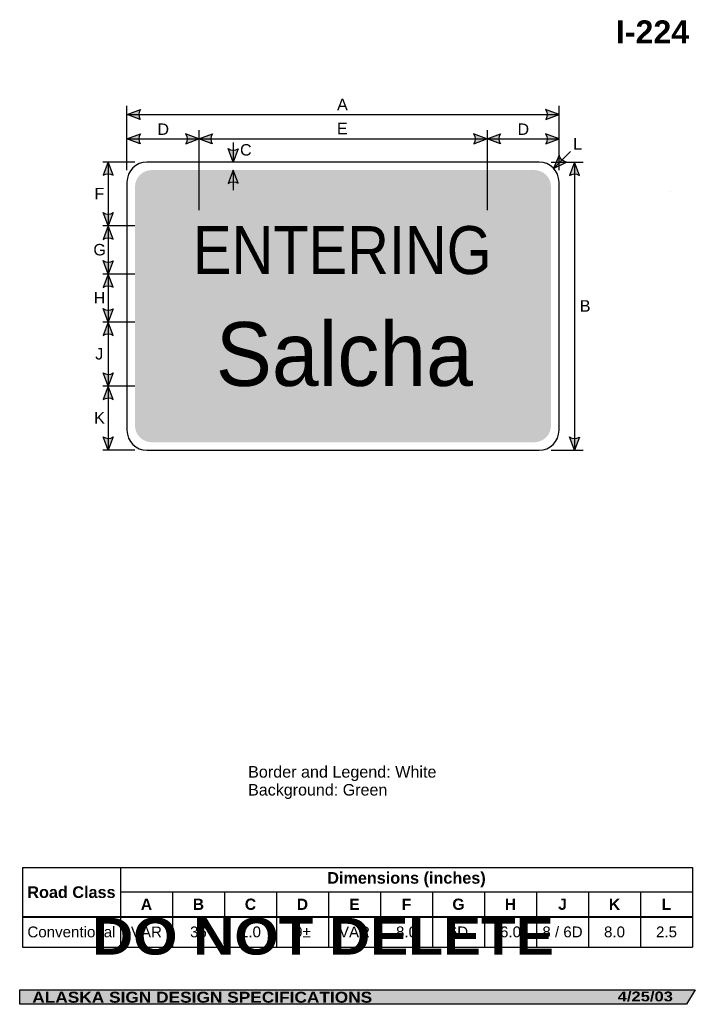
# Model space of a CAD drawing. Header units: feet. Extents: x 7 to 92, y 0 to 123.
import ezdxf
from ezdxf.enums import TextEntityAlignment as Align

# ---------------------------------------------------------------- set-up
doc = ezdxf.new("R2010")
doc.units = ezdxf.units.FT
doc.header["$MEASUREMENT"] = 0
doc.layers.add('Sign', color=7, linetype='Continuous')
doc.styles.add('ARIAL', font='arial.ttf')
doc.styles.add('ARIAL B', font='arialbd.ttf')
doc.styles.add('ARIAL BLACK B', font='ariblk.ttf')
doc.styles.add('ARIAL BLACK BI', font='ariblk.ttf')
doc.styles.add('FHWA SERIES D2000EX', font='txt')

# ---------------------------------------------------------------- blocks, each defined once
blk = doc.blocks.new('*T2')
at = {"color": 0, "linetype": 'ByBlock', "lineweight": -2, "transparency": 16777216}
for p, q in [((0, 0), (83.74336896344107, 0)), ((0, 0), (0, -9.929579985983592)), ((12.24336896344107, 0), (12.24336896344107, -9.929579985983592)), ((83.74336896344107, 0), (83.74336896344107, -9.929579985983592)), ((12.24336896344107, -3.016486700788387), (83.74336896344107, -3.016486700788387)), ((18.74336896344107, -3.016486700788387), (18.74336896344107, -9.929579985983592)), ((25.24336896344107, -3.016486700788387), (25.24336896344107, -9.929579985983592)), ((31.74336896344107, -3.016486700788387), (31.74336896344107, -9.929579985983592)), ((38.24336896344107, -3.016486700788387), (38.24336896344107, -9.929579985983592)), ((44.74336896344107, -3.016486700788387), (44.74336896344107, -9.929579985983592)), ((51.24336896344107, -3.016486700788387), (51.24336896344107, -9.929579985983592)), ((57.74336896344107, -3.016486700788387), (57.74336896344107, -9.929579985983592)), ((64.24336896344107, -3.016486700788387), (64.24336896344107, -9.929579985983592)), ((70.74336896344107, -3.016486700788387), (70.74336896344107, -9.929579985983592)), ((77.24336896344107, -3.016486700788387), (77.24336896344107, -9.929579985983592)), ((0, -6.15801109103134), (83.74336896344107, -6.15801109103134)), ((0, -9.929579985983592), (83.74336896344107, -9.929579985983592))]:
    blk.add_line(p, q, dxfattribs=at)
at = {"color": 18, "transparency": 16777216, "attachment_point": 5}
for s, insert, char_height, width, style in [('Dimensions (inches)', (47.99336896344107, -1.508243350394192), 1.45, 71.38, 'ARIAL B'), ('Road Class', (6.121684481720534, -3.07900554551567), 1.45, 12.12336896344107, 'ARIAL B'), ('C', (28.49336896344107, -4.587248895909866), 1.399999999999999, 6.379999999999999, 'ARIAL B'), ('G', (54.49336896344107, -4.587248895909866), 1.399999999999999, 6.379999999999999, 'ARIAL B'), ('A', (15.49336896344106, -4.587248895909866), 1.399999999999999, 6.379999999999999, 'ARIAL B'), ('B', (21.99336896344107, -4.587248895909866), 1.399999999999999, 6.379999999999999, 'ARIAL B'), ('D', (34.99336896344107, -4.587248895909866), 1.399999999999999, 6.379999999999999, 'ARIAL B'), ('E', (41.49336896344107, -4.587248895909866), 1.399999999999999, 6.379999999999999, 'ARIAL B'), ('F', (47.99336896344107, -4.587248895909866), 1.399999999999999, 6.379999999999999, 'ARIAL B'), ('H', (60.99336896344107, -4.587248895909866), 1.399999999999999, 6.379999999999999, 'ARIAL B'), ('J', (67.49336896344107, -4.587248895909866), 1.399999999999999, 6.379999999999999, 'ARIAL B'), ('K', (73.99336896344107, -4.587248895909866), 1.399999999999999, 6.379999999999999, 'ARIAL B'), ('L', (80.49336896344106, -4.587248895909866), 1.399999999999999, 6.379999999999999, 'ARIAL B'), ('Conventional', (6.121684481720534, -8.043795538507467), 1.35, 12.12336896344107, 'ARIAL'), ('VAR', (15.49336896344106, -8.043795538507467), 1.35, 6.379999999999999, 'ARIAL'), ('36', (21.99336896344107, -8.043795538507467), 1.35, 6.379999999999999, 'ARIAL'), ('1.0', (28.49336896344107, -8.043795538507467), 1.35, 6.379999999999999, 'ARIAL'), ('9±', (34.99336896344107, -8.043795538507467), 1.35, 6.379999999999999, 'ARIAL'), ('VAR', (41.49336896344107, -8.043795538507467), 1.35, 6.379999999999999, 'ARIAL'), ('8.0', (47.99336896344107, -8.043795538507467), 1.35, 6.379999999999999, 'ARIAL'), ('6D', (54.49336896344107, -8.043795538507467), 1.35, 6.379999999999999, 'ARIAL'), ('6.0', (60.99336896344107, -8.043795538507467), 1.35, 6.379999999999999, 'ARIAL'), ('8 / 6D', (67.49336896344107, -8.043795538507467), 1.35, 6.379999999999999, 'ARIAL'), ('8.0', (73.99336896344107, -8.043795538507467), 1.35, 6.379999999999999, 'ARIAL'), ('2.5', (80.49336896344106, -8.043795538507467), 1.35, 6.379999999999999, 'ARIAL')]:
    blk.add_mtext(s, dxfattribs=dict(at, insert=insert, char_height=char_height, width=width, style=style))

msp = doc.modelspace()

# ---------------------------------------------------------------- hatches: boundary and pattern name
h = msp.add_hatch(color=256)
h.dxf.hatch_style = 1
edge = h.paths.add_edge_path()
edge.add_line((22.47053539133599, 110.8600825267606), (20.81303371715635, 111.486623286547))
edge.add_line((20.81303371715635, 111.486623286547), (22.48581201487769, 112.1055229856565))
edge.add_arc((23.39476474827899, 111.4715598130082), 1.108198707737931, 145.1055563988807, 213.488929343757)
h = msp.add_hatch(color=256)
h.dxf.hatch_style = 1
edge = h.paths.add_edge_path()
edge.add_line((73.15050774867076, 110.8600825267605), (74.80800942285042, 111.486623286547))
edge.add_line((74.80800942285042, 111.486623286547), (73.13523112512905, 112.1055229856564))
edge.add_arc((72.22627839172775, 111.4715598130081), 1.108198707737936, -33.48892934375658, 34.89444360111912, ccw=False)
h = msp.add_hatch(color=256)
h.dxf.hatch_style = 1
edge = h.paths.add_edge_path()
edge.add_line((22.46532706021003, 107.8151411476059), (20.80782538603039, 108.4416819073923))
edge.add_line((20.80782538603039, 108.4416819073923), (22.48060368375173, 109.0605816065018))
edge.add_arc((23.389556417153, 108.4266184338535), 1.108198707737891, 145.105556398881, 213.4889293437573)
h = msp.add_hatch(color=256)
h.dxf.hatch_style = 1
edge = h.paths.add_edge_path()
edge.add_line((28.14511538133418, 107.815141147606), (29.80261705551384, 108.4416819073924))
edge.add_line((29.80261705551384, 108.4416819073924), (28.12983875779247, 109.0605816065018))
edge.add_arc((27.22088602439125, 108.4266184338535), 1.108198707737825, -33.488929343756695, 34.89444360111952, ccw=False)
h = msp.add_hatch(color=256)
h.dxf.hatch_style = 1
edge = h.paths.add_edge_path()
edge.add_line((31.46532706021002, 107.8151411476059), (29.80782538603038, 108.4416819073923))
edge.add_line((29.80782538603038, 108.4416819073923), (31.48060368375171, 109.0605816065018))
edge.add_arc((32.38955641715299, 108.4266184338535), 1.108198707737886, 145.1055563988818, 213.4889293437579)
h = msp.add_hatch(color=256)
h.dxf.hatch_style = 1
edge = h.paths.add_edge_path()
edge.add_line((64.14511538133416, 107.815141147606), (65.80261705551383, 108.4416819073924))
edge.add_line((65.80261705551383, 108.4416819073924), (64.12983875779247, 109.0605816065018))
edge.add_arc((63.22088602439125, 108.4266184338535), 1.108198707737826, -33.488929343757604, 34.89444360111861, ccw=False)
h = msp.add_hatch(color=256)
h.dxf.hatch_style = 1
edge = h.paths.add_edge_path()
edge.add_line((67.47574368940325, 107.8151411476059), (65.8182420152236, 108.4416819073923))
edge.add_line((65.8182420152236, 108.4416819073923), (67.49102031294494, 109.0605816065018))
edge.add_arc((68.3999730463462, 108.4266184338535), 1.108198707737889, 145.1055563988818, 213.4889293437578)
h = msp.add_hatch(color=256)
h.dxf.hatch_style = 1
edge = h.paths.add_edge_path()
edge.add_line((73.15032367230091, 107.8151411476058), (74.80782534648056, 108.4416819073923))
edge.add_line((74.80782534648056, 108.4416819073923), (73.13504704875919, 109.0605816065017))
edge.add_arc((72.22609431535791, 108.4266184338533), 1.108198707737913, -33.48892934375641, 34.894443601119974, ccw=False)
h = msp.add_hatch(color=256)
h.dxf.hatch_style = 1
edge = h.paths.add_edge_path()
edge.add_line((34.69646175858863, 107.1881617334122), (34.07157619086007, 105.530035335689))
edge.add_line((34.07157619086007, 105.530035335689), (33.45100666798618, 107.2021948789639))
edge.add_arc((34.08406200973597, 108.111780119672), 1.108198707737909, 235.1627615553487, 303.5461345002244)
h = msp.add_hatch(color=256)
h.dxf.hatch_style = 1
edge = h.paths.add_edge_path()
edge.add_line((74.81605514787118, 106.374908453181), (74.1300276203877, 104.7411302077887))
edge.add_line((74.1300276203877, 104.7411302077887), (75.7302117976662, 105.5289339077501))
edge.add_arc((75.8957346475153, 106.6247014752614), 1.108198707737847, 193.0266678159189, 261.41004076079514, ccw=False)
h = msp.add_hatch(color=256)
h.dxf.hatch_style = 1
edge = h.paths.add_edge_path()
edge.add_line((19.08902689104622, 103.8911119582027), (18.46414132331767, 105.549238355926))
edge.add_line((18.46414132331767, 105.549238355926), (17.84357180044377, 103.877078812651))
edge.add_arc((18.47662714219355, 102.9674935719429), 1.108198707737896, 56.453865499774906, 124.8372384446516, ccw=False)
at = {"true_color": 0xffffff}
h = msp.add_hatch(color=7, dxfattribs=at)
h.dxf.hatch_style = 1
edge = h.paths.add_edge_path()
edge.add_line((34.69646175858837, 102.8741848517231), (34.07157619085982, 104.5323112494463))
edge.add_line((34.07157619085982, 104.5323112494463), (33.45100666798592, 102.8601517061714))
edge.add_arc((34.08406200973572, 101.9505664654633), 1.108198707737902, 56.45386549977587, 124.837238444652, ccw=False)
h = msp.add_hatch(color=256)
h.dxf.hatch_style = 1
edge = h.paths.add_edge_path()
edge.add_line((77.34943052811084, 103.8598619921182), (76.7245449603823, 105.5179883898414))
edge.add_line((76.7245449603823, 105.5179883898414), (76.10397543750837, 103.8458288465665))
edge.add_arc((76.73703077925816, 102.9362436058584), 1.108198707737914, 56.45386549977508, 124.8372384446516, ccw=False)
h = msp.add_hatch(color=256)
h.dxf.hatch_style = 1
edge = h.paths.add_edge_path()
edge.add_line((19.08902689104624, 99.20996891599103), (18.46414132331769, 97.5518425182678))
edge.add_line((18.46414132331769, 97.5518425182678), (17.84357180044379, 99.22400206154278))
edge.add_arc((18.4766271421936, 100.1335873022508), 1.108198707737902, 235.1627615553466, 303.5461345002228)
h = msp.add_hatch(color=256)
h.dxf.hatch_style = 1
edge = h.paths.add_edge_path()
edge.add_line((19.08902689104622, 95.89111195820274), (18.46414132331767, 97.549238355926))
edge.add_line((18.46414132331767, 97.549238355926), (17.84357180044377, 95.87707881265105))
edge.add_arc((18.47662714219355, 94.96749357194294), 1.108198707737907, 56.453865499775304, 124.83723844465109, ccw=False)
h = msp.add_hatch(color=256)
h.dxf.hatch_style = 1
edge = h.paths.add_edge_path()
edge.add_line((19.0890138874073, 93.20476059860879), (18.46412831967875, 91.54663420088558))
edge.add_line((18.46412831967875, 91.54663420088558), (17.84355879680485, 93.21879374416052))
edge.add_arc((18.47661413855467, 94.1283789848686), 1.108198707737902, 235.1627615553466, 303.5461345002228)
h = msp.add_hatch(color=256)
h.dxf.hatch_style = 1
edge = h.paths.add_edge_path()
edge.add_line((19.08901388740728, 89.88590364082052), (18.46412831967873, 91.54403003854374))
edge.add_line((18.46412831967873, 91.54403003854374), (17.84355879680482, 89.8718704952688))
edge.add_arc((18.47661413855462, 88.96228525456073), 1.108198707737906, 56.4538654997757, 124.83723844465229, ccw=False)
h = msp.add_hatch(color=256)
h.dxf.hatch_style = 1
edge = h.paths.add_edge_path()
edge.add_line((19.08901388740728, 87.20476058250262), (18.46412831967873, 85.54663418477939))
edge.add_line((18.46412831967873, 85.54663418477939), (17.84355879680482, 87.21879372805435))
edge.add_arc((18.47661413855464, 88.12837896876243), 1.108198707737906, 235.1627615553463, 303.546134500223)
h = msp.add_hatch(color=256)
h.dxf.hatch_style = 1
edge = h.paths.add_edge_path()
edge.add_line((19.08901388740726, 83.8832994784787), (18.46412831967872, 85.54142587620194))
edge.add_line((18.46412831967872, 85.54142587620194), (17.84355879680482, 83.869266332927))
edge.add_arc((18.47661413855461, 82.95968109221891), 1.108198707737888, 56.45386549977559, 124.83723844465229, ccw=False)
h = msp.add_hatch(color=256)
h.dxf.hatch_style = 1
edge = h.paths.add_edge_path()
edge.add_line((19.08902689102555, 79.19694811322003), (18.464141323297, 77.53882171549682))
edge.add_line((18.464141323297, 77.53882171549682), (17.8435718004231, 79.21098125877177))
edge.add_arc((18.47662714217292, 80.12056649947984), 1.108198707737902, 235.1627615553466, 303.5461345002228)
h = msp.add_hatch(color=256)
h.dxf.hatch_style = 1
edge = h.paths.add_edge_path()
edge.add_line((19.08902689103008, 75.88069531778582), (18.46414132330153, 77.53882171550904))
edge.add_line((18.46414132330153, 77.53882171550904), (17.84357180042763, 75.8666621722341))
edge.add_arc((18.47662714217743, 74.957076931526), 1.108198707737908, 56.453865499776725, 124.8372384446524, ccw=False)
h = msp.add_hatch(color=256)
h.dxf.hatch_style = 1
edge = h.paths.add_edge_path()
edge.add_line((19.0890268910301, 71.19955227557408), (18.46414132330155, 69.54142587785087))
edge.add_line((18.46414132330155, 69.54142587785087), (17.84357180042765, 71.21358542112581))
edge.add_arc((18.47662714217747, 72.1231706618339), 1.108198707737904, 235.1627615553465, 303.5461345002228)
h = msp.add_hatch(color=256)
h.dxf.hatch_style = 1
edge = h.paths.add_edge_path()
edge.add_line((77.34943052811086, 71.18816173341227), (76.7245449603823, 69.53003533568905))
edge.add_line((76.7245449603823, 69.53003533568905), (76.1039754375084, 71.20219487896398))
edge.add_arc((76.73703077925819, 72.11178011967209), 1.108198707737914, 235.1627615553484, 303.5461345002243)
at = {"layer": 'Sign', "true_color": 0x00773b}
h = msp.add_hatch(color=116, dxfattribs=at)
edge = h.paths.add_edge_path(flags=0)
edge.add_spline(control_points=[(23.90800942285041, 104.530035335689), (23.90800942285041, 104.530035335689), (71.7080094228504, 104.530035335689), (71.7080094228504, 104.530035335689), (72.86703097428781, 104.530035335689), (73.8080094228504, 103.5890568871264), (73.8080094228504, 102.4300353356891), (73.8080094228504, 102.4300353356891), (73.8080094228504, 72.63003533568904), (73.8080094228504, 72.63003533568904), (73.8080094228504, 71.47101378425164), (72.86703097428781, 70.53003533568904), (71.7080094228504, 70.53003533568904), (71.7080094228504, 70.53003533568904), (23.90800942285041, 70.53003533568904), (23.90800942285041, 70.53003533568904), (22.74898787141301, 70.53003533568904), (21.80800942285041, 71.47101378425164), (21.80800942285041, 72.63003533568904), (21.80800942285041, 72.63003533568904), (21.80800942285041, 102.4300353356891), (21.80800942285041, 102.4300353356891), (21.80800942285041, 103.5890568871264), (22.74898787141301, 104.530035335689), (23.90800942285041, 104.530035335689)], knot_values=[0, 0, 0, 0, 1, 1, 1, 2, 2, 2, 3, 3, 3, 4, 4, 4, 5, 5, 5, 6, 6, 6, 7, 7, 7, 8, 8, 8, 8], degree=3, periodic=0)
at = {"layer": 'Sign', "true_color": 0x000000}
msp.add_hatch(color=18, dxfattribs=at).paths.add_polyline_path([(7.399373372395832, 2.133735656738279), (91.84195454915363, 2.133735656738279), (90.75006357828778, 0.3343149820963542), (7.402168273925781, 0.3343149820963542)], flags=0)

# ---------------------------------------------------------------- linework, layer by layer
for p, q in [((7.747959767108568, 17.4121550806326), (91.49132873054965, 17.4121550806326)), ((7.747959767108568, 11.28321335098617), (91.49132873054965, 11.28321335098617)), ((7.747959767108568, 11.22507462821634), (91.49132873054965, 11.22507462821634))]:
    msp.add_line(p, q)
for points in [[(22.47053539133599, 110.8600825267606), (20.81303371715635, 111.486623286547), (22.48581201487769, 112.1055229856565, 0.307560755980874), (22.47053539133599, 110.8600825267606, 4.141293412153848)], [(73.15050774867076, 110.8600825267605), (74.80800942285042, 111.486623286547), (73.13523112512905, 112.1055229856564, -0.307560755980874), (73.15050774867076, 110.8600825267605, -4.141293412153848)], [(22.46532706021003, 107.8151411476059), (20.80782538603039, 108.4416819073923), (22.48060368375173, 109.0605816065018, 0.307560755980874), (22.46532706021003, 107.8151411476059, 4.141293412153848)], [(28.14511538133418, 107.815141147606), (29.80261705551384, 108.4416819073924), (28.12983875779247, 109.0605816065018, -0.307560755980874), (28.14511538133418, 107.815141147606, -4.141293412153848)], [(31.46532706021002, 107.8151411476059), (29.80782538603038, 108.4416819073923), (31.48060368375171, 109.0605816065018, 0.307560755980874), (31.46532706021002, 107.8151411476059, 4.141293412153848)], [(64.14511538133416, 107.815141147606), (65.80261705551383, 108.4416819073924), (64.12983875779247, 109.0605816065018, -0.307560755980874), (64.14511538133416, 107.815141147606, -4.141293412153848)], [(67.47574368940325, 107.8151411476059), (65.8182420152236, 108.4416819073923), (67.49102031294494, 109.0605816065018, 0.307560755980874), (67.47574368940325, 107.8151411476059, 4.141293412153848)], [(73.15032367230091, 107.8151411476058), (74.80782534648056, 108.4416819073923), (73.13504704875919, 109.0605816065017, -0.307560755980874), (73.15032367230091, 107.8151411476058, -4.141293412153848)], [(34.69646175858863, 107.1881617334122), (34.07157619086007, 105.530035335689), (33.45100666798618, 107.2021948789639, 0.307560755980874), (34.69646175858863, 107.1881617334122, 4.141293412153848)], [(74.81605514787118, 106.374908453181), (74.1300276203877, 104.7411302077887), (75.7302117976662, 105.5289339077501, -0.307560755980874), (74.81605514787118, 106.374908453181, -4.141293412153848)], [(19.08902689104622, 103.8911119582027), (18.46414132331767, 105.549238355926), (17.84357180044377, 103.877078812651, -0.307560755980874), (19.08902689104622, 103.8911119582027, -4.141293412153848)], [(77.34943052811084, 103.8598619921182), (76.7245449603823, 105.5179883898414), (76.10397543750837, 103.8458288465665, -0.307560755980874), (77.34943052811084, 103.8598619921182, -4.141293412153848)], [(19.08902689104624, 99.20996891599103), (18.46414132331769, 97.5518425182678), (17.84357180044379, 99.22400206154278, 0.307560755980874), (19.08902689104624, 99.20996891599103, 4.141293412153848)], [(19.08902689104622, 95.89111195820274), (18.46414132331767, 97.549238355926), (17.84357180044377, 95.87707881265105, -0.307560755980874), (19.08902689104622, 95.89111195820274, -4.141293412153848)], [(19.0890138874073, 93.20476059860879), (18.46412831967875, 91.54663420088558), (17.84355879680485, 93.21879374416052, 0.307560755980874), (19.0890138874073, 93.20476059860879, 4.141293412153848)], [(19.08901388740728, 89.88590364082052), (18.46412831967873, 91.54403003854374), (17.84355879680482, 89.8718704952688, -0.307560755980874), (19.08901388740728, 89.88590364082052, -4.141293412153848)], [(19.08901388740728, 87.20476058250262), (18.46412831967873, 85.54663418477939), (17.84355879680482, 87.21879372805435, 0.307560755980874), (19.08901388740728, 87.20476058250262, 4.141293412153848)], [(19.08901388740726, 83.8832994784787), (18.46412831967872, 85.54142587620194), (17.84355879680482, 83.869266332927, -0.307560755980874), (19.08901388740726, 83.8832994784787, -4.141293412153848)], [(19.08902689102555, 79.19694811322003), (18.464141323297, 77.53882171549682), (17.8435718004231, 79.21098125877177, 0.307560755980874), (19.08902689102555, 79.19694811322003, 4.141293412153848)], [(19.08902689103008, 75.88069531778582), (18.46414132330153, 77.53882171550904), (17.84357180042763, 75.8666621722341, -0.307560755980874), (19.08902689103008, 75.88069531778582, -4.141293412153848)], [(19.0890268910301, 71.19955227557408), (18.46414132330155, 69.54142587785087), (17.84357180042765, 71.21358542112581, 0.307560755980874), (19.0890268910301, 71.19955227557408, 4.141293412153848)], [(77.34943052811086, 71.18816173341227), (76.7245449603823, 69.53003533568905), (76.1039754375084, 71.20219487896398, 0.307560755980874), (77.34943052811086, 71.18816173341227, 4.141293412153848)]]:
    msp.add_lwpolyline(points, format="xyb")
at = {"color": 7, "true_color": 0xffffff}
msp.add_lwpolyline([(34.69646175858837, 102.8741848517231), (34.07157619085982, 104.5323112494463), (33.45100666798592, 102.8601517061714, -0.307560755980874), (34.69646175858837, 102.8741848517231, -4.141293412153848)], format="xyb", dxfattribs=at)
at = {"layer": 'Sign', "color": 18, "lineweight": -3, "true_color": 0x000000}
for p, q in [((20.80800942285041, 104.5321702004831), (20.80800942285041, 112.5321702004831)), ((74.80800942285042, 104.5321702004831), (74.80800942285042, 112.5321702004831)), ((20.81303371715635, 111.486623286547), (74.81303371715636, 111.486623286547)), ((29.80522122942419, 109.5295790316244), (29.80522122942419, 104.5295790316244)), ((65.8182420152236, 109.5269748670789), (65.8182420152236, 104.5269748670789)), ((20.80782538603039, 108.4416819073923), (29.80782538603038, 108.4416819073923)), ((29.80261705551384, 108.4416819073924), (65.80261705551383, 108.4416819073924)), ((65.80782534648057, 108.4416819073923), (74.80782534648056, 108.4416819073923)), ((34.07157619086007, 107.9672070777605), (34.07157619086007, 105.4672070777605)), ((74.1255337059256, 104.7366362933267), (76.24685404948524, 106.8579566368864)), ((21.8078913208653, 105.530035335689), (17.80789132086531, 105.530035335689)), ((18.46414132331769, 105.5518425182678), (18.46414132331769, 97.5518425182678)), ((73.80918038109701, 105.530035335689), (77.809180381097, 105.530035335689)), ((76.7245449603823, 105.5205925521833), (76.7245449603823, 69.52059255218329)), ((21.80595119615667, 97.55054040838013), (17.80595119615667, 97.55054040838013)), ((18.46412831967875, 97.54663420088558), (18.46412831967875, 91.54663420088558)), ((21.80985744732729, 91.54663417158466), (17.80985744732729, 91.54663417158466)), ((18.46412831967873, 91.54403003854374), (18.46412831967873, 85.54403003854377)), ((21.80920640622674, 85.54663418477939), (17.80920640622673, 85.54663418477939)), ((18.464141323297, 85.54403004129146), (18.464141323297, 77.5440300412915)), ((21.8079043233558, 77.54403003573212), (17.80790432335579, 77.54403003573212)), ((18.46414132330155, 77.54142587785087), (18.46414132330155, 69.54142587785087)), ((21.8078913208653, 69.53003533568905), (17.80789132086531, 69.53003533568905)), ((73.80787829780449, 69.53003533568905), (77.80787829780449, 69.53003533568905))]:
    msp.add_line(p, q, dxfattribs=at)
at = {"layer": 'Sign', "color": 7, "lineweight": -3, "true_color": 0xffffff}
for p, q in [((29.80530014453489, 104.5336133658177), (29.80530014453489, 99.53361336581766)), ((34.07157619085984, 104.5349154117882), (34.07157619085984, 102.0349154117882)), ((65.81571679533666, 104.5336133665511), (65.81571679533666, 99.53361336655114))]:
    msp.add_line(p, q, dxfattribs=at)
at = {"layer": 'Sign'}
msp.add_line((88.75098419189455, 101.8971048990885), (88.75098419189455, 101.8971048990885), dxfattribs=at)
at = {"layer": 'Sign', "color": 250, "lineweight": -3, "true_color": 0x1f1a17}
msp.add_line((88.75098419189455, 101.8971048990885), (88.75098419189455, 101.8971048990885), dxfattribs=at)
msp.add_lwpolyline([(7.399373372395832, 2.133735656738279), (91.84195454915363, 2.133735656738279), (90.75006357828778, 0.3343149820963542), (7.402168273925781, 0.3343149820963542)], close=True, dxfattribs=at)
at = {"layer": 'Sign', "color": 18, "lineweight": -3, "true_color": 0x000000}
msp.add_open_spline([(23.30800942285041, 105.530035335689), (23.30800942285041, 105.530035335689), (72.30800942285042, 105.530035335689), (72.30800942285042, 105.530035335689), (73.68779698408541, 105.530035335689), (74.80800942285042, 104.409822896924), (74.80800942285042, 103.030035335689), (74.80800942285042, 103.030035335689), (74.80800942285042, 72.03003533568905), (74.80800942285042, 72.03003533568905), (74.80800942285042, 70.65024777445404), (73.68779698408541, 69.53003533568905), (72.30800942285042, 69.53003533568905), (72.30800942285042, 69.53003533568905), (23.30800942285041, 69.53003533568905), (23.30800942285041, 69.53003533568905), (21.92822186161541, 69.53003533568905), (20.80800942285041, 70.65024777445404), (20.80800942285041, 72.03003533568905), (20.80800942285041, 72.03003533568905), (20.80800942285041, 103.030035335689), (20.80800942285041, 103.030035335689), (20.80800942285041, 104.409822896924), (21.92822186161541, 105.530035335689), (23.30800942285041, 105.530035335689)], degree=3, knots=[0, 0, 0, 0, 1, 1, 1, 2, 2, 2, 3, 3, 3, 4, 4, 4, 5, 5, 5, 6, 6, 6, 7, 7, 7, 8, 8, 8, 8], dxfattribs=at)

# ---------------------------------------------------------------- block references
msp.add_blockref('*T2', (7.747959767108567, 17.4121550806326))

# ---------------------------------------------------------------- texts
at = {"layer": 'Sign', "color": 18, "true_color": 0x000000}
for s, height, style, p, p2 in [('I-224', 2.876726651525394, 'ARIAL B', (81.91384307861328, 120.3452796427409), (91.07384308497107, 120.3452796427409)), ('A', 1.434945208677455, 'ARIAL', (47.06393215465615, 112.0044466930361), (48.40393214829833, 112.0044466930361)), ('D', 1.427342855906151, 'ARIAL', (24.62449205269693, 108.9211133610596), (26.06449210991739, 108.9211133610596)), ('E', 1.438096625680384, 'ARIAL', (47.04928372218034, 109.0044466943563), (48.38928371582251, 109.0044466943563)), ('D', 1.427342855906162, 'ARIAL', (69.62449201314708, 108.9211133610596), (71.06449207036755, 108.9211133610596)), ('L', 1.441545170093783, 'ARIAL', (76.57092513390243, 107.087780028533), (77.69092509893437, 107.087780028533)), ('C', 1.427342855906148, 'ARIAL', (34.9459251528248, 106.3377800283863), (36.38592521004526, 106.3377800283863)), ('F', 1.429672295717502, 'ARIAL', (16.75009182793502, 100.8718425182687), (17.97009185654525, 100.8718425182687)), ('G', 1.435630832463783, 'ARIAL', (16.60842516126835, 93.86663420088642), (18.16842510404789, 93.86663420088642)), ('H', 1.427342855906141, 'ARIAL', (16.65842516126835, 87.86403003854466), (18.0984252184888, 87.86403003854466)), ('B', 1.438096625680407, 'ARIAL', (77.40425846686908, 86.84059255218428), (78.74425846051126, 86.84059255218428)), ('J', 1.43164062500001, 'ARIAL', (16.84175849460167, 80.86403004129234), (17.84175849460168, 80.86403004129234)), ('K', 1.438096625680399, 'ARIAL', (16.70009182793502, 72.86142587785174), (18.04009182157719, 72.86142587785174)), ('Border and Legend: White', 1.443374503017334, 'ARIAL', (35.94734982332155, 28.65010742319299), (59.48735050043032, 28.65010742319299)), ('Background: Green', 1.4362837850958, 'ARIAL', (35.94734982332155, 26.41010742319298), (53.3473498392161, 26.41010742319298))]:
    msp.add_text(s, height=height, dxfattribs=dict(at, style=style)).set_placement(p, p2, align=Align.ALIGNED)
at = {"layer": 'Sign', "color": 7, "true_color": 0xffffff}
for s, height, style, p, p2 in [('ENTERING', 5.992020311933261, 'FHWA SERIES D2000EX', (29.05800942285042, 91.5375581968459), (66.39134275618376, 91.5375581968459)), ('Salcha', 7.969655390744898, 'FHWA SERIES D2000EX', (31.9110927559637, 77.57047487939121), (64.03825950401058, 77.57047487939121)), ('DO NOT DELETE', 4.589187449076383, 'ARIAL BLACK B', (16.44879659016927, 6.543454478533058), (74.14546362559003, 6.543454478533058)), ('ALASKA SIGN DESIGN SPECIFICATIONS', 1.370356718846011, 'ARIAL BLACK BI', (8.970644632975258, 0.5333813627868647), (51.45731147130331, 0.5333813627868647)), ('4/25/03', 1.227001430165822, 'ARIAL BLACK BI', (82.14111836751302, 0.7043360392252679), (89.04111822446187, 0.7043360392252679))]:
    msp.add_text(s, height=height, dxfattribs=dict(at, style=style)).set_placement(p, p2, align=Align.ALIGNED)

doc.saveas('drawing.dxf')
